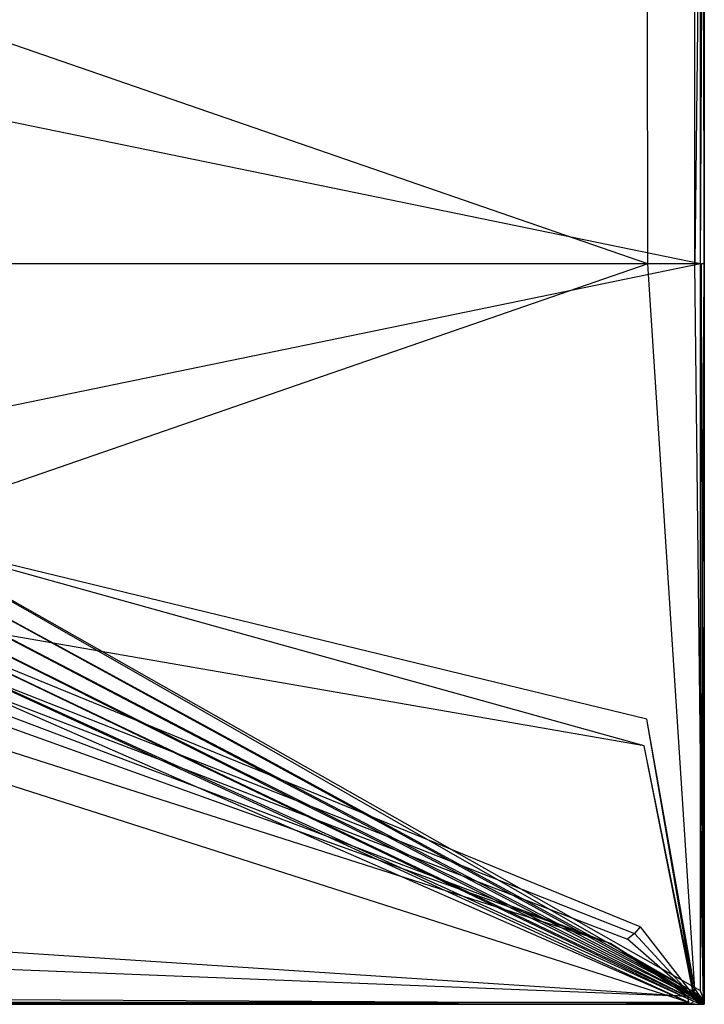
# Model space of a CAD drawing. Extents: x 0 to 1.5, y -0.9 to 0.
# Tile 15 of 16: x 1.08 to 1.5, y -0.9 to -0.3. Entities that reach past the tile are written whole.
import ezdxf

# ---------------------------------------------------------------- set-up
doc = ezdxf.new("R2010")
doc.units = 0
doc.layers.add('L1_GRUPPE_28___REPLACEMTFOREMPT', color=7, linetype='CONTINUOUS')

msp = doc.modelspace()

# ---------------------------------------------------------------- linework, layer by layer
at = {"layer": 'L1_GRUPPE_28___REPLACEMTFOREMPT', "color": 8}
for points, invisible_edges in [([(1.49574, -0.003235, 0.00106), (0.909042, -0.310226, 0.00106), (0.89958, -0.3001, 0.00106), (1.49574, -0.003235, 0.00106)], 13), ([(0.909042, -0.310226, 0.00106), (1.49574, -0.003235, 0.00106), (1.496626, -0.004302, 0.00106), (0.909042, -0.310226, 0.00106)], 14), ([(1.496626, -0.004302, 0.00106), (0.917823, -0.320949, 0.00106), (0.909042, -0.310226, 0.00106), (1.496626, -0.004302, 0.00106)], 13), ([(0.917823, -0.320949, 0.00106), (1.496626, -0.004302, 0.00106), (1.497215, -0.005401, 0.00106), (0.917823, -0.320949, 0.00106)], 14), ([(1.497215, -0.005401, 0.00106), (0.925885, -0.332226, 0.00106), (0.917823, -0.320949, 0.00106), (1.497215, -0.005401, 0.00106)], 13), ([(0.925885, -0.332226, 0.00106), (1.497215, -0.005401, 0.00106), (1.49777, -0.008281, 0.00106), (0.925885, -0.332226, 0.00106)], 14), ([(1.49777, -0.449995, 0.00106), (0.925885, -0.332226, 0.00106), (1.49777, -0.008281, 0.00106), (1.49777, -0.449995, 0.00106)], 14), ([(1.494256, -0.009108, 0.040425), (1.465098, -0.173375, 0.036927), (1.465748, -0.449995, 0.036926), (1.494256, -0.009108, 0.040425)], 14), ([(1.494264, -0.449995, 0.040425), (1.494256, -0.009108, 0.040425), (1.465748, -0.449995, 0.036926), (1.494264, -0.449995, 0.040425)], 14), ([(1.499247, -0.00814, 0.039482), (1.494256, -0.009108, 0.040425), (1.494264, -0.449995, 0.040425), (1.499247, -0.00814, 0.039482)], 14), ([(1.499247, -0.00814, 0.039482), (1.494264, -0.449995, 0.040425), (1.498315, -0.449995, 0.039482), (1.499247, -0.00814, 0.039482)], 14), ([(1.499998, -0.008195, 0.00106), (1.49777, -0.449995, 0.00106), (1.49777, -0.008281, 0.00106), (1.499998, -0.008195, 0.00106)], 13), ([(1.49777, -0.449995, 0.00106), (1.499998, -0.008195, 0.00106), (1.499998, -0.449995, 0.00106), (1.49777, -0.449995, 0.00106)], 14), ([(1.499998, -0.449995, 0.039361), (1.499247, -0.00814, 0.039482), (1.498315, -0.449995, 0.039482), (1.499998, -0.449995, 0.039361)], 14), ([(1.499998, -0.008195, 0.039361), (1.499247, -0.00814, 0.039482), (1.499998, -0.449995, 0.039361), (1.499998, -0.008195, 0.039361)], 14), ([(1.499998, -0.449995, 0.001945), (1.499998, -0.008195, 0.038704), (1.499998, -0.449995, 0.038704), (1.499998, -0.449995, 0.001945)], 13), ([(1.499998, -0.008195, 0.038704), (1.499998, -0.449995, 0.001945), (1.499998, -0.008195, 0.001945), (1.499998, -0.008195, 0.038704)], 14), ([(1.499998, -0.449995, 0.00106), (1.499998, -0.008195, 0.001945), (1.499998, -0.449995, 0.001945), (1.499998, -0.449995, 0.00106)], 13), ([(1.499998, -0.008195, 0.001945), (1.499998, -0.449995, 0.00106), (1.499998, -0.008195, 0.00106), (1.499998, -0.008195, 0.001945)], 14), ([(1.499998, -0.449995, 0.038704), (1.499998, -0.008195, 0.039361), (1.499998, -0.449995, 0.039361), (1.499998, -0.449995, 0.038704)], 13), ([(1.499998, -0.008195, 0.039361), (1.499998, -0.449995, 0.038704), (1.499998, -0.008195, 0.038704), (1.499998, -0.008195, 0.039361)], 14), ([(1.465748, -0.449995, 0.036926), (1.465098, -0.173375, 0.036927), (0.994912, -0.287439, 0.033671), (1.465748, -0.449995, 0.036926)], 14), ([(1.465748, -0.449995, 0.036926), (0.994912, -0.287439, 0.033671), (0.965705, -0.449995, 0.032841), (1.465748, -0.449995, 0.036926)], 14), ([(0.925885, -0.332226, 0.00106), (1.49777, -0.449995, 0.00106), (0.925883, -0.449995, 0.00106), (0.925885, -0.332226, 0.00106)], 13), ([(1.49777, -0.449995, 0.00106), (0.925885, -0.567765, 0.00106), (0.925883, -0.449995, 0.00106), (1.49777, -0.449995, 0.00106)], 14), ([(1.49777, -0.891717), (0.925885, -0.567765, 0.00106), (1.49777, -0.449995, 0.00106), (1.49777, -0.891717)], 14), ([(1.465748, -0.449995, 0.036926), (0.965705, -0.449995, 0.032841), (0.994912, -0.612552, 0.033671), (1.465748, -0.449995, 0.036926)], 14), ([(1.465748, -0.449995, 0.036926), (0.994912, -0.612552, 0.033671), (1.465098, -0.726615, 0.036927), (1.465748, -0.449995, 0.036926)], 14), ([(1.494256, -0.890891, 0.039365), (1.465748, -0.449995, 0.036926), (1.465098, -0.726615, 0.036927), (1.494256, -0.890891, 0.039365)], 14), ([(1.494264, -0.449995, 0.040425), (1.465748, -0.449995, 0.036926), (1.494256, -0.890891, 0.039365), (1.494264, -0.449995, 0.040425)], 14), ([(1.499247, -0.891859, 0.038422), (1.494264, -0.449995, 0.040425), (1.494256, -0.890891, 0.039365), (1.499247, -0.891859, 0.038422)], 14), ([(1.499247, -0.891859, 0.038422), (1.498315, -0.449995, 0.039482), (1.494264, -0.449995, 0.040425), (1.499247, -0.891859, 0.038422)], 14), ([(1.499998, -0.449995, 0.00106), (1.49777, -0.891717), (1.49777, -0.449995, 0.00106), (1.499998, -0.449995, 0.00106)], 13), ([(1.49777, -0.891717), (1.499998, -0.449995, 0.00106), (1.499998, -0.891804), (1.49777, -0.891717)], 14), ([(1.499998, -0.449995, 0.039361), (1.498315, -0.449995, 0.039482), (1.499247, -0.891859, 0.038422), (1.499998, -0.449995, 0.039361)], 14), ([(1.499998, -0.449995, 0.039361), (1.499247, -0.891859, 0.038422), (1.499998, -0.891804, 0.038301), (1.499998, -0.449995, 0.039361)], 14), ([(1.499998, -0.891804, 0.037645), (1.499998, -0.449995, 0.039361), (1.499998, -0.891804, 0.038301), (1.499998, -0.891804, 0.037645)], 13), ([(1.499998, -0.449995, 0.039361), (1.499998, -0.891804, 0.037645), (1.499998, -0.449995, 0.038704), (1.499998, -0.449995, 0.039361)], 14), ([(1.499998, -0.891804), (1.499998, -0.449995, 0.001945), (1.499998, -0.891804, 0.000885), (1.499998, -0.891804)], 13), ([(1.499998, -0.449995, 0.001945), (1.499998, -0.891804), (1.499998, -0.449995, 0.00106), (1.499998, -0.449995, 0.001945)], 14), ([(1.499998, -0.891804, 0.000885), (1.499998, -0.449995, 0.038704), (1.499998, -0.891804, 0.037645), (1.499998, -0.891804, 0.000885)], 13), ([(1.499998, -0.449995, 0.038704), (1.499998, -0.891804, 0.000885), (1.499998, -0.449995, 0.001945), (1.499998, -0.449995, 0.038704)], 14), ([(0.925885, -0.567765, 0.00106), (1.497215, -0.894597), (0.917823, -0.579041, 0.00106), (0.925885, -0.567765, 0.00106)], 13), ([(1.497215, -0.894597), (0.925885, -0.567765, 0.00106), (1.49777, -0.891717), (1.497215, -0.894597)], 14), ([(0.917823, -0.579041, 0.00106), (1.496626, -0.895696), (0.909042, -0.589765, 0.00106), (0.917823, -0.579041, 0.00106)], 13), ([(1.496626, -0.895696), (0.917823, -0.579041, 0.00106), (1.497215, -0.894597), (1.496626, -0.895696)], 14), ([(0.909042, -0.589765, 0.00106), (1.49574, -0.896763), (0.89958, -0.59989, 0.00106), (0.909042, -0.589765, 0.00106)], 13), ([(1.49574, -0.896763), (0.909042, -0.589765, 0.00106), (1.496626, -0.895696), (1.49574, -0.896763)], 14), ([(0.89958, -0.59989, 0.00106), (1.494678, -0.897652), (0.889477, -0.609374, 0.00106), (0.89958, -0.59989, 0.00106)], 13), ([(1.494678, -0.897652), (0.89958, -0.59989, 0.00106), (1.49574, -0.896763), (1.494678, -0.897652)], 14), ([(0.889477, -0.609374, 0.00106), (1.493575, -0.898249), (0.878777, -0.618174, 0.00106), (0.889477, -0.609374, 0.00106)], 13), ([(1.493575, -0.898249), (0.889477, -0.609374, 0.00106), (1.494678, -0.897652), (1.493575, -0.898249)], 14), ([(1.463468, -0.74284, 0.03646), (0.994912, -0.612552, 0.033671), (0.992205, -0.660992, 0.033709), (1.463468, -0.74284, 0.03646)], 14), ([(1.465098, -0.726615, 0.036927), (0.994912, -0.612552, 0.033671), (1.463468, -0.74284, 0.03646), (1.465098, -0.726615, 0.036927)], 14), ([(0.878777, -0.618174, 0.00106), (1.490608, -0.898901), (0.867526, -0.626255, 0.00106), (0.878777, -0.618174, 0.00106)], 13), ([(1.490608, -0.898901), (0.878777, -0.618174, 0.00106), (1.493575, -0.898249), (1.490608, -0.898901)], 14), ([(1.490608, -0.898901), (0.749998, -0.661985, 0.00106), (0.867526, -0.626255, 0.00106), (1.490608, -0.898901)], 14), ([(1.490608, -0.898901), (0.749998, -0.898901), (0.749998, -0.661985, 0.00106), (1.490608, -0.898901)], 14), ([(1.461009, -0.852855, 0.035943), (0.992205, -0.660992, 0.033709), (0.987898, -0.672292, 0.033719), (1.461009, -0.852855, 0.035943)], 14), ([(1.463468, -0.74284, 0.03646), (0.992205, -0.660992, 0.033709), (1.461009, -0.852855, 0.035943), (1.463468, -0.74284, 0.03646)], 14), ([(1.45759, -0.856883, 0.035945), (0.987898, -0.672292, 0.033719), (0.981849, -0.679474, 0.033723), (1.45759, -0.856883, 0.035945)], 13), ([(0.987898, -0.672292, 0.033719), (1.45759, -0.856883, 0.035945), (1.461009, -0.852855, 0.035943), (0.987898, -0.672292, 0.033719)], 14), ([(1.453364, -0.860371, 0.035943), (0.981849, -0.679474, 0.033723), (0.974298, -0.685712, 0.033718), (1.453364, -0.860371, 0.035943)], 13), ([(0.981849, -0.679474, 0.033723), (1.453364, -0.860371, 0.035943), (1.45759, -0.856883, 0.035945), (0.981849, -0.679474, 0.033723)], 14), ([(1.442978, -0.863041, 0.035967), (0.974298, -0.685712, 0.033718), (0.962257, -0.690435, 0.033778), (1.442978, -0.863041, 0.035967)], 13), ([(0.974298, -0.685712, 0.033718), (1.442978, -0.863041, 0.035967), (1.453364, -0.860371, 0.035943), (0.974298, -0.685712, 0.033718)], 14), ([(1.442978, -0.863041, 0.035967), (0.962257, -0.690435, 0.033778), (0.913103, -0.693673, 0.033794), (1.442978, -0.863041, 0.035967)], 14), ([(1.442978, -0.863041, 0.035967), (0.913103, -0.693673, 0.033794), (1.026509, -0.864962, 0.035931), (1.442978, -0.863041, 0.035967)], 14), ([(1.493649, -0.892333, 0.03947), (1.465098, -0.726615, 0.036927), (1.463468, -0.74284, 0.03646), (1.493649, -0.892333, 0.03947)], 14), ([(1.494256, -0.890891, 0.039365), (1.465098, -0.726615, 0.036927), (1.493649, -0.892333, 0.03947), (1.494256, -0.890891, 0.039365)], 14), ([(1.493232, -0.893071, 0.03947), (1.463468, -0.74284, 0.03646), (1.461009, -0.852855, 0.035943), (1.493232, -0.893071, 0.03947)], 14), ([(1.493649, -0.892333, 0.03947), (1.463468, -0.74284, 0.03646), (1.493232, -0.893071, 0.03947), (1.493649, -0.892333, 0.03947)], 14), ([(1.492608, -0.893702, 0.03947), (1.461009, -0.852855, 0.035943), (1.45759, -0.856883, 0.035945), (1.492608, -0.893702, 0.03947)], 13), ([(1.461009, -0.852855, 0.035943), (1.492608, -0.893702, 0.03947), (1.493232, -0.893071, 0.03947), (1.461009, -0.852855, 0.035943)], 14), ([(1.491977, -0.894231, 0.03947), (1.453364, -0.860371, 0.035943), (1.442978, -0.863041, 0.035967), (1.491977, -0.894231, 0.03947)], 14), ([(1.491977, -0.894231, 0.03947), (1.45759, -0.856883, 0.035945), (1.453364, -0.860371, 0.035943), (1.491977, -0.894231, 0.03947)], 13), ([(1.45759, -0.856883, 0.035945), (1.491977, -0.894231, 0.03947), (1.492608, -0.893702, 0.03947), (1.45759, -0.856883, 0.035945)], 14), ([(1.489897, -0.895265, 0.039366), (1.026509, -0.864962, 0.035931), (0.749998, -0.865793, 0.035929), (1.489897, -0.895265, 0.039366)], 14), ([(1.489897, -0.895265, 0.039366), (0.749998, -0.865793, 0.035929), (0.749998, -0.895473, 0.039366), (1.489897, -0.895265, 0.039366)], 14), ([(1.489897, -0.895265, 0.039366), (1.442978, -0.863041, 0.035967), (1.026509, -0.864962, 0.035931), (1.489897, -0.895265, 0.039366)], 14), ([(1.491238, -0.894652, 0.03947), (1.442978, -0.863041, 0.035967), (1.489897, -0.895265, 0.039366), (1.491238, -0.894652, 0.03947)], 14), ([(1.491977, -0.894231, 0.03947), (1.442978, -0.863041, 0.035967), (1.491238, -0.894652, 0.03947), (1.491977, -0.894231, 0.03947)], 14), ([(1.499119, -0.897714, 0.038434), (1.494256, -0.890891, 0.039365), (1.493649, -0.892333, 0.03947), (1.499119, -0.897714, 0.038434)], 13), ([(1.494256, -0.890891, 0.039365), (1.499119, -0.897714, 0.038434), (1.499247, -0.891859, 0.038422), (1.494256, -0.890891, 0.039365)], 14), ([(1.49777, -0.891717), (1.499998, -0.897847), (1.497215, -0.894597), (1.49777, -0.891717)], 13), ([(1.499998, -0.897847), (1.49777, -0.891717), (1.499998, -0.891804), (1.499998, -0.897847)], 14), ([(1.490771, -0.899435, 0.038422), (1.489897, -0.895265, 0.039366), (0.749998, -0.895473, 0.039366), (1.490771, -0.899435, 0.038422)], 14), ([(1.490771, -0.899435, 0.038422), (0.749998, -0.895473, 0.039366), (0.749998, -0.899458, 0.038516), (1.490771, -0.899435, 0.038422)], 14), ([(1.491238, -0.894652, 0.03947), (1.489897, -0.895265, 0.039366), (1.490771, -0.899435, 0.038422), (1.491238, -0.894652, 0.03947)], 14), ([(1.497588, -0.899338, 0.038434), (1.491238, -0.894652, 0.03947), (1.490771, -0.899435, 0.038422), (1.497588, -0.899338, 0.038434)], 14), ([(1.497588, -0.899338, 0.038434), (1.491977, -0.894231, 0.03947), (1.491238, -0.894652, 0.03947), (1.497588, -0.899338, 0.038434)], 14), ([(1.498125, -0.899278, 0.038434), (1.492608, -0.893702, 0.03947), (1.491977, -0.894231, 0.03947), (1.498125, -0.899278, 0.038434)], 14), ([(1.498125, -0.899278, 0.038434), (1.491977, -0.894231, 0.03947), (1.497588, -0.899338, 0.038434), (1.498125, -0.899278, 0.038434)], 14), ([(1.498234, -0.898616, 0.038434), (1.493232, -0.893071, 0.03947), (1.492608, -0.893702, 0.03947), (1.498234, -0.898616, 0.038434)], 14), ([(1.498234, -0.898616, 0.038434), (1.492608, -0.893702, 0.03947), (1.498125, -0.899278, 0.038434), (1.498234, -0.898616, 0.038434)], 14), ([(1.498826, -0.898567, 0.038434), (1.493649, -0.892333, 0.03947), (1.493232, -0.893071, 0.03947), (1.498826, -0.898567, 0.038434)], 14), ([(1.498826, -0.898567, 0.038434), (1.493232, -0.893071, 0.03947), (1.498234, -0.898616, 0.038434), (1.498826, -0.898567, 0.038434)], 14), ([(1.494678, -0.897652), (1.497731, -0.899999), (1.493575, -0.898249), (1.494678, -0.897652)], 13), ([(1.499119, -0.897714, 0.038434), (1.493649, -0.892333, 0.03947), (1.498826, -0.898567, 0.038434), (1.499119, -0.897714, 0.038434)], 14), ([(1.49574, -0.896763), (1.498334, -0.899999), (1.494678, -0.897652), (1.49574, -0.896763)], 13), ([(1.497731, -0.899999), (1.494678, -0.897652), (1.498334, -0.899999), (1.497731, -0.899999)], 14), ([(1.496626, -0.895696), (1.499998, -0.899999), (1.49574, -0.896763), (1.496626, -0.895696)], 13), ([(1.498334, -0.899999), (1.49574, -0.896763), (1.499998, -0.899999), (1.498334, -0.899999)], 14), ([(1.497215, -0.894597), (1.499998, -0.898678), (1.496626, -0.895696), (1.497215, -0.894597)], 13), ([(1.499998, -0.899999), (1.496626, -0.895696), (1.499998, -0.898678), (1.499998, -0.899999)], 14), ([(1.499998, -0.898678), (1.497215, -0.894597), (1.499998, -0.897847), (1.499998, -0.898678)], 14), ([(1.499998, -0.897847, 0.038301), (1.499247, -0.891859, 0.038422), (1.499119, -0.897714, 0.038434), (1.499998, -0.897847, 0.038301)], 13), ([(1.499247, -0.891859, 0.038422), (1.499998, -0.897847, 0.038301), (1.499998, -0.891804, 0.038301), (1.499247, -0.891859, 0.038422)], 14), ([(1.499998, -0.897847, 0.000885), (1.499998, -0.891804, 0.037645), (1.499998, -0.897847, 0.037645), (1.499998, -0.897847, 0.000885)], 13), ([(1.499998, -0.891804, 0.037645), (1.499998, -0.897847, 0.000885), (1.499998, -0.891804, 0.000885), (1.499998, -0.891804, 0.037645)], 14), ([(1.499998, -0.897847), (1.499998, -0.891804, 0.000885), (1.499998, -0.897847, 0.000885), (1.499998, -0.897847)], 13), ([(1.499998, -0.891804, 0.000885), (1.499998, -0.897847), (1.499998, -0.891804), (1.499998, -0.891804, 0.000885)], 14), ([(1.499998, -0.897847, 0.037645), (1.499998, -0.891804, 0.038301), (1.499998, -0.897847, 0.038301), (1.499998, -0.897847, 0.037645)], 13), ([(1.499998, -0.891804, 0.038301), (1.499998, -0.897847, 0.037645), (1.499998, -0.891804, 0.037645), (1.499998, -0.891804, 0.038301)], 14), ([(1.490608, -0.898901), (0.749998, -0.899999), (0.749998, -0.898901), (1.490608, -0.898901)], 13), ([(0.749998, -0.899999), (1.490608, -0.898901), (1.490705, -0.899999), (0.749998, -0.899999)], 14), ([(0.749998, -0.899458, 0.038516), (1.490705, -0.899999, 0.038301), (1.490771, -0.899435, 0.038422), (0.749998, -0.899458, 0.038516)], 14), ([(1.490705, -0.899999, 0.038301), (0.749998, -0.899458, 0.038516), (0.749998, -0.899999, 0.038406), (1.490705, -0.899999, 0.038301)], 13), ([(1.490705, -0.899999, 0.037645), (0.749998, -0.899999, 0.000885), (1.490705, -0.899999, 0.000885), (1.490705, -0.899999, 0.037645)], 13), ([(0.749998, -0.899999, 0.000885), (1.490705, -0.899999, 0.037645), (0.749998, -0.899999, 0.037748), (0.749998, -0.899999, 0.000885)], 14), ([(1.490705, -0.899999, 0.000885), (0.749998, -0.899999), (1.490705, -0.899999), (1.490705, -0.899999, 0.000885)], 13), ([(0.749998, -0.899999), (1.490705, -0.899999, 0.000885), (0.749998, -0.899999, 0.000885), (0.749998, -0.899999)], 14), ([(1.490705, -0.899999, 0.038301), (0.749998, -0.899999, 0.037748), (1.490705, -0.899999, 0.037645), (1.490705, -0.899999, 0.038301)], 13), ([(0.749998, -0.899999, 0.037748), (1.490705, -0.899999, 0.038301), (0.749998, -0.899999, 0.038406), (0.749998, -0.899999, 0.037748)], 14), ([(1.493575, -0.898249), (1.490705, -0.899999), (1.490608, -0.898901), (1.493575, -0.898249)], 13), ([(1.490705, -0.899999), (1.493575, -0.898249), (1.497731, -0.899999), (1.490705, -0.899999)], 14), ([(1.497731, -0.899999, 0.038301), (1.490771, -0.899435, 0.038422), (1.490705, -0.899999, 0.038301), (1.497731, -0.899999, 0.038301)], 13), ([(1.497731, -0.899999, 0.038301), (1.490705, -0.899999, 0.037645), (1.497731, -0.899999, 0.037645), (1.497731, -0.899999, 0.038301)], 13), ([(1.490705, -0.899999, 0.037645), (1.497731, -0.899999, 0.038301), (1.490705, -0.899999, 0.038301), (1.490705, -0.899999, 0.037645)], 14), ([(1.497731, -0.899999, 0.000885), (1.490705, -0.899999), (1.497731, -0.899999), (1.497731, -0.899999, 0.000885)], 13), ([(1.490705, -0.899999), (1.497731, -0.899999, 0.000885), (1.490705, -0.899999, 0.000885), (1.490705, -0.899999)], 14), ([(1.497731, -0.899999, 0.037645), (1.490705, -0.899999, 0.000885), (1.497731, -0.899999, 0.000885), (1.497731, -0.899999, 0.037645)], 13), ([(1.490705, -0.899999, 0.000885), (1.497731, -0.899999, 0.037645), (1.490705, -0.899999, 0.037645), (1.490705, -0.899999, 0.000885)], 14), ([(1.490771, -0.899435, 0.038422), (1.497731, -0.899999, 0.038301), (1.497588, -0.899338, 0.038434), (1.490771, -0.899435, 0.038422)], 14), ([(1.497731, -0.899999, 0.038301), (1.498125, -0.899278, 0.038434), (1.497588, -0.899338, 0.038434), (1.497731, -0.899999, 0.038301)], 13), ([(1.498125, -0.899278, 0.038434), (1.497731, -0.899999, 0.038301), (1.498334, -0.899999, 0.038301), (1.498125, -0.899278, 0.038434)], 14), ([(1.498334, -0.899999, 0.037645), (1.497731, -0.899999, 0.000885), (1.498334, -0.899999, 0.000885), (1.498334, -0.899999, 0.037645)], 13), ([(1.497731, -0.899999, 0.000885), (1.498334, -0.899999, 0.037645), (1.497731, -0.899999, 0.037645), (1.497731, -0.899999, 0.000885)], 14), ([(1.498334, -0.899999, 0.000885), (1.497731, -0.899999), (1.498334, -0.899999), (1.498334, -0.899999, 0.000885)], 13), ([(1.497731, -0.899999), (1.498334, -0.899999, 0.000885), (1.497731, -0.899999, 0.000885), (1.497731, -0.899999)], 14), ([(1.498334, -0.899999, 0.038301), (1.497731, -0.899999, 0.037645), (1.498334, -0.899999, 0.037645), (1.498334, -0.899999, 0.038301)], 13), ([(1.497731, -0.899999, 0.037645), (1.498334, -0.899999, 0.038301), (1.497731, -0.899999, 0.038301), (1.497731, -0.899999, 0.037645)], 14), ([(1.498334, -0.899999, 0.038301), (1.498234, -0.898616, 0.038434), (1.498125, -0.899278, 0.038434), (1.498334, -0.899999, 0.038301)], 14), ([(1.49934, -0.899503, 0.038301), (1.498826, -0.898567, 0.038434), (1.498234, -0.898616, 0.038434), (1.49934, -0.899503, 0.038301)], 14), ([(1.49934, -0.899503, 0.038301), (1.498234, -0.898616, 0.038434), (1.498334, -0.899999, 0.038301), (1.49934, -0.899503, 0.038301)], 14), ([(1.49934, -0.899503, 0.038301), (1.498334, -0.899999, 0.037645), (1.499998, -0.899999, 0.037645), (1.49934, -0.899503, 0.038301)], 14), ([(1.49934, -0.899503, 0.038301), (1.498334, -0.899999, 0.038301), (1.498334, -0.899999, 0.037645), (1.49934, -0.899503, 0.038301)], 14), ([(1.499998, -0.899999, 0.037645), (1.498334, -0.899999, 0.000885), (1.499998, -0.899999, 0.000885), (1.499998, -0.899999, 0.037645)], 13), ([(1.498334, -0.899999, 0.000885), (1.499998, -0.899999, 0.037645), (1.498334, -0.899999, 0.037645), (1.498334, -0.899999, 0.000885)], 14), ([(1.499998, -0.899999, 0.000885), (1.498334, -0.899999), (1.499998, -0.899999), (1.499998, -0.899999, 0.000885)], 13), ([(1.498334, -0.899999), (1.499998, -0.899999, 0.000885), (1.498334, -0.899999, 0.000885), (1.498334, -0.899999)], 14), ([(1.499998, -0.898778, 0.038301), (1.499119, -0.897714, 0.038434), (1.498826, -0.898567, 0.038434), (1.499998, -0.898778, 0.038301)], 14), ([(1.499998, -0.898778, 0.038301), (1.498826, -0.898567, 0.038434), (1.49934, -0.899503, 0.038301), (1.499998, -0.898778, 0.038301)], 14), ([(1.499998, -0.897847, 0.038301), (1.499119, -0.897714, 0.038434), (1.499998, -0.898778, 0.038301), (1.499998, -0.897847, 0.038301)], 14), ([(1.499998, -0.898776, 0.037645), (1.49934, -0.899503, 0.038301), (1.499998, -0.899999, 0.037645), (1.499998, -0.898776, 0.037645)], 14), ([(1.499998, -0.898776, 0.037645), (1.499998, -0.898778, 0.038301), (1.49934, -0.899503, 0.038301), (1.499998, -0.898776, 0.037645)], 14), ([(1.499998, -0.898678, 0.000885), (1.499998, -0.897847, 0.037645), (1.499998, -0.898776, 0.037645), (1.499998, -0.898678, 0.000885)], 13), ([(1.499998, -0.897847, 0.037645), (1.499998, -0.898678, 0.000885), (1.499998, -0.897847, 0.000885), (1.499998, -0.897847, 0.037645)], 14), ([(1.499998, -0.898678), (1.499998, -0.897847, 0.000885), (1.499998, -0.898678, 0.000885), (1.499998, -0.898678)], 13), ([(1.499998, -0.897847, 0.000885), (1.499998, -0.898678), (1.499998, -0.897847), (1.499998, -0.897847, 0.000885)], 14), ([(1.499998, -0.898776, 0.037645), (1.499998, -0.897847, 0.038301), (1.499998, -0.898778, 0.038301), (1.499998, -0.898776, 0.037645)], 13), ([(1.499998, -0.897847, 0.038301), (1.499998, -0.898776, 0.037645), (1.499998, -0.897847, 0.037645), (1.499998, -0.897847, 0.038301)], 14), ([(1.499998, -0.898776, 0.037645), (1.499998, -0.899999, 0.000885), (1.499998, -0.898678, 0.000885), (1.499998, -0.898776, 0.037645)], 14), ([(1.499998, -0.899999), (1.499998, -0.898678, 0.000885), (1.499998, -0.899999, 0.000885), (1.499998, -0.899999)], 13), ([(1.499998, -0.898678, 0.000885), (1.499998, -0.899999), (1.499998, -0.898678), (1.499998, -0.898678, 0.000885)], 14), ([(1.499998, -0.899999, 0.000885), (1.499998, -0.898776, 0.037645), (1.499998, -0.899999, 0.037645), (1.499998, -0.899999, 0.000885)], 13)]:
    msp.add_3dface(points, dxfattribs=dict(at, invisible_edges=invisible_edges))

doc.saveas('drawing.dxf')
